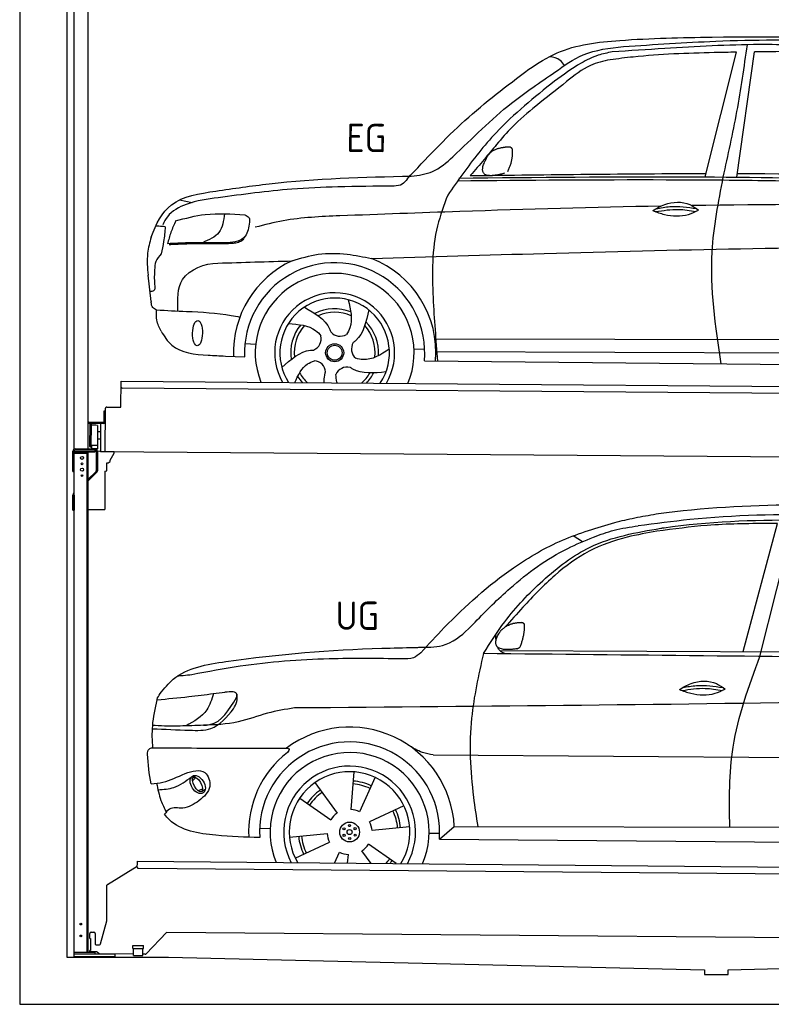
# Model space of a CAD drawing. Header units: millimetres. Extents: x -411 to 6777, y 0 to 7028.
# Tile 1 of 6: x 0 to 3183, y 0 to 4169. Entities that reach past the tile are written whole.
import ezdxf

# ---------------------------------------------------------------- set-up
doc = ezdxf.new("R2010")
doc.units = ezdxf.units.MM
for name, color, linetype, lineweight in [('AM_0', 7, 'Continuous', 50), ('car', 10, 'Continuous', 25), ('Gebäude', 7, 'Continuous', 25), ('Plattform', 7, 'Continuous', 25), ('Ständer hinten', 7, 'Continuous', 25)]:
    doc.layers.add(name, color=color, linetype=linetype, lineweight=lineweight)
doc.styles.get("Standard").update_dxf_attribs({"font": 'ISOCP.SHX'})

# ---------------------------------------------------------------- blocks, each defined once
blk = doc.blocks.new('UG Plattfrom Gl550')
at = {"layer": 'Plattform'}
for p, q in [((371.8, 508), (498.1, 585.2)), ((498.1, 580.5), (498.2, 599.5)), ((498.2, 599.5), (498.3, 605.5)), ((498.3, 605.5), (5435.1, 562.4)), ((5429.8, 532.4), (503, 575.4)), ((368.7, 354), (369.4, 503.8)), ((342.2, 255.6), (368.7, 354)), ((297.4, 278.2), (297.6, 300.2)), ((302.6, 305.2), (314.6, 305.1)), ((319.6, 300), (319.2, 257)), ((621.4, 304.4), (535.3, 213.7)), ((5347, 263.1), (621.4, 304.4)), ((297.4, 278.2), (299.7, 278.2)), ((299.7, 278.2), (299.3, 227.2)), ((324.2, 252), (337.3, 251.9)), ((296.9, 222.2), (297, 227.2)), ((325.2, 222), (296.9, 222.2)), ((299.3, 227.2), (297, 227.2)), ((335.5, 215), (328.3, 220.8)), ((481.8, 212.6), (338.6, 213.8)), ((479.6, 236.6), (479.7, 249.6)), ((479.6, 236.6), (524.6, 236.2)), ((479.7, 249.6), (524.7, 249.2)), ((481.8, 206.6), (482.1, 236.6)), ((521.8, 206.2), (522.1, 236.2)), ((531.7, 212.2), (521.8, 212.2)), ((524.6, 236.2), (524.7, 249.2)), ((481.8, 206.6), (521.8, 206.2))]:
    blk.add_line(p, q, dxfattribs=at)
for centre, start, end in [((503.1, 580.4), 179.5, 269.5), ((374.4, 503.8), 121.4261, 179.5), ((302.6, 300.2), 89.5, 179.5), ((314.6, 300.1), 359.5, 89.5), ((324.2, 257), 179.5, 269.5), ((337.4, 256.9), 269.5, 344.9258), ((325.1, 217), 50.8402, 89.5), ((338.6, 218.8), 230.8402, 269.5), ((531.7, 217.2), 269.5, 316.4902)]:
    blk.add_arc(centre, 5, start, end, dxfattribs=at)
blk = doc.blocks.new('Palette EG Gl550')
at = {"layer": 'Plattform'}
for p, q in [((428.6, 2528.7), (429.5, 2638.7)), ((429.5, 2638.7), (5467.3, 2599.7)), ((5462.1, 2569.7), (434.2, 2608.7)), ((356.5, 2512), (356.1, 2466)), ((363.5, 2511.9), (356.5, 2512)), ((358.1, 2465), (358.5, 2512)), ((362.6, 2339.2), (363.6, 2524.2)), ((368.6, 2529.2), (428.6, 2528.7)), ((354.1, 2464), (292.8, 2464.5)), ((293.1, 2464.5), (293.1, 2459.5)), ((293.1, 2462.5), (355.1, 2462)), ((355.1, 2459), (355.1, 2462)), ((363.1, 2464.9), (358.1, 2465)), ((358.2, 2465), (363.1, 2464.9)), ((355.1, 2459), (293.1, 2459.5)), ((297.3, 2362.2), (298, 2456.2)), ((302, 2456.2), (301.3, 2362.2)), ((330, 2451.1), (329.3, 2366.9)), ((342.3, 2423.6), (329.8, 2424)), ((342.6, 2459.1), (341.7, 2339.4)), ((342.1, 2393.4), (329.5, 2393.5)), ((328.9, 2366.7), (303.9, 2366.7)), ((303.9, 2366.7), (303.9, 2351.7)), ((328.9, 2366.7), (303.9, 2366.7)), ((303.9, 2366.7), (303.9, 2351.7)), ((303.9, 2351.7), (328.9, 2351.7)), ((328.9, 2351.7), (303.9, 2351.7)), ((328.9, 2366.7), (328.9, 2351.7)), ((328.9, 2366.7), (328.9, 2351.7)), ((5465, 2299.7), (341.7, 2339.4))]:
    blk.add_line(p, q, dxfattribs=at)
for centre, radius, start, end in [((434.3, 2613.7), 5, 179.556, 269.556), ((368.6, 2524.2), 5, 89.556, 179.556), ((354.1, 2466), 2.01, 269.7445, 359.3674), ((355.1, 2465), 3, 269.7663, 359.5554), ((355.1, 2465), 6, 269.556, 359.556), ((355.1, 2465), 6, 269.5566, 359.5553), ((300, 2456.2), 2, 359.3444, 179.3444), ((302.4, 2452.1), 0.4, 179.3444, 271.7264), ((313.4, 2125.1), 326.8, 87.1681, 91.938), ((329.6, 2451.1), 0.4, 359.3444, 86.9565), ((299.3, 2362.2), 2, 179.3444, 359.3444), ((301.7, 2366.3), 0.4, 86.9623, 179.3444), ((302.7, 2375), 8.39, 263.3001, 278.0521), ((328.9, 2366.9), 0.4, 267.6536, 359.3444)]:
    blk.add_arc(centre, radius, start, end, dxfattribs=at)
blk = doc.blocks.new('Car_UG')
at = {"layer": 'car'}
for p, q in [((3119.4, 1504.5), (3258.9, 2084.8)), ((3049.2, 1524.1), (3188.4, 2068.8)), ((2363.9, 1982.9), (2323.3, 2007)), ((2018.2, 1518.4), (4071.9, 1529.7)), ((1686.7, 1073.7), (1687.1, 1073.7)), ((1740.1, 1073.9), (3746.7, 1080.2)), ((721.7, 953.8), (736.6, 967.8)), ((723.5, 967), (734.1, 976.3)), ((1405.7, 998.5), (1393.6, 838.7)), ((1495.1, 976.3), (1431.3, 829.2)), ((746.4, 912.4), (765.7, 919.8)), ((761.5, 908.6), (777, 918.3)), ((1240.8, 951.3), (1336.3, 822.5)), ((1176.8, 885), (1309.2, 794.7)), ((1618.4, 857.2), (1474, 787.7)), ((1008.3, 756.7), (1053.1, 754.7)), ((1643.8, 768.6), (1484.5, 750.3)), ((1770.2, 717.7), (1832.9, 772.1)), ((1832.9, 772.1), (3642.9, 786.3)), ((1135.3, 718.6), (1294.6, 736.9)), ((1726.3, 742), (1771.1, 742.4)), ((1770.2, 717.7), (3700.9, 719.5)), ((1160.8, 630.1), (1305.2, 699.6)), ((1588.1, 611.9), (1469.9, 692.6)), ((1327.7, 611.6), (1347.9, 658)), ((1382.8, 611.7), (1385.5, 648.5)), ((1482.1, 611.8), (1442.8, 664.7))]:
    blk.add_line(p, q, dxfattribs=at)
for centre, radius in [((1389.6, 743.6), 41.9), ((1365.7, 756.6), 4.46), ((1389.6, 743.6), 10.7), ((1388.8, 770.8), 4.46), ((1412.7, 757.8), 4.46), ((1366.4, 729.4), 4.46), ((1390.3, 716.4), 4.46), ((1413.5, 730.7), 4.46)]:
    blk.add_circle(centre, radius, dxfattribs=at)
for centre, radius, start, end in [((1389.8, 744.1), 443.9, 3.6233, 127.5084), ((1389.6, 743.6), 381.5, 356.1115, 184.141), ((1389.6, 743.6), 427.8, 128.5907, 183.5582), ((1389.6, 743.6), 336.7, 337.0019, 203.1531), ((1389.6, 743.6), 279.1, 331.8638, 208.2913), ((1389.6, 743.6), 255.4, 328.9743, 211.1808), ((1389.6, 743.6), 216.3, 65.4485, 86.5251), ((1389.6, 743.6), 216.3, 125.4485, 146.5251), ((1389.6, 743.6), 204, 65.3726, 86.5671), ((1389.6, 743.6), 204, 125.3726, 146.5671), ((1389.6, 743.6), 95.2, 64.034, 87.5844), ((1389.6, 743.6), 204, 5.3726, 26.5671), ((1389.6, 743.6), 216.3, 5.4485, 26.5251), ((1389.6, 743.6), 95.2, 124.034, 147.5844), ((1389.6, 743.6), 95.2, 4.034, 27.5844), ((1389.6, 743.6), 216.3, 185.4485, 206.5251), ((1389.6, 743.6), 204, 185.3726, 206.5671), ((1389.6, 743.6), 95.2, 184.034, 207.5844), ((1389.6, 743.6), 95.2, 304.034, 327.5844), ((1389.5, 743.6), 95.2, 244.034, 267.5844), ((1389.6, 743.6), 204, 319.7706, 326.5671), ((1389.6, 743.6), 216.3, 322.4984, 326.5251)]:
    blk.add_arc(centre, radius, start, end, dxfattribs=at)
for centre, major_axis, ratio in [((744.8, 938.1), (23.2, -35.3), 0.641217), ((743.6, 938.7), (-17.9, 30.2), 0.433194)]:
    blk.add_ellipse(centre, major_axis=major_axis, ratio=ratio, dxfattribs=at)
for points, knots in [([(2673.6, 2103.3), (2688.3, 2105.5), (2892.1, 2135), (3240, 2155), (3572.3, 2145.8), (3713.5, 2141.9)], [0, 0, 0, 0, 44.363443, 617.827051, 1041.677324, 1041.677324, 1041.677324, 1041.677324]), ([(2499.6, 2065.7), (2527.6, 2072.8), (2585.1, 2087.3), (2643.6, 2097.9), (2673.6, 2103.3)], [0, 0, 0, 0, 86.602296, 178.13615, 178.13615, 178.13615, 178.13615]), ([(4360.6, 1999.5), (4212.5, 2030.1), (3890.5, 2096.4), (3371.9, 2113.7), (2931.5, 2099.3), (2671.4, 2062.4), (2598.4, 2052)], [0, 0, 0, 0, 452.969864, 984.660554, 1551.463157, 1772.575196, 1772.575196, 1772.575196, 1772.575196]), ([(2694.7, 2043.2), (2699.6, 2044), (2889.8, 2075), (3138.1, 2083.7), (3380.2, 2086.7), (3434.7, 2087.4)], [0, 0, 0, 0, 14.958905, 578.066478, 741.647169, 741.647169, 741.647169, 741.647169]), ([(1683.6, 1506), (1716, 1541.9), (1835.2, 1673.7), (2025.9, 1848.5), (2274, 1996.9), (2424.9, 2042.9), (2499.6, 2065.7)], [0, 0, 0, 0, 145.246154, 533.109695, 771.486221, 1004.894321, 1004.894321, 1004.894321, 1004.894321]), ([(1948.9, 1504.6), (1977.4, 1550.8), (2047.5, 1664.3), (2194.6, 1821.7), (2405.9, 1990.3), (2591.2, 2024.2), (2694.7, 2043.2)], [0, 0, 0, 0, 162.281083, 399.433399, 644.903205, 954.973623, 954.973623, 954.973623, 954.973623]), ([(2410.1, 2002.8), (2438.6, 2013.9), (2499.5, 2037.4), (2564.1, 2047), (2598.4, 2052)], [0, 0, 0, 0, 91.476949, 195.154815, 195.154815, 195.154815, 195.154815]), ([(3188.4, 2068.8), (3174.9, 2068.6), (3075.5, 2066.5), (2904.7, 2063.1), (2749, 2040.4), (2678.4, 2030.1)], [666.326512, 666.326512, 666.326512, 666.326512, 706.624571, 964.215873, 1178.205668, 1178.205668, 1178.205668, 1178.205668]), ([(1912.1, 1638.2), (1959.9, 1687.3), (2076.7, 1807.3), (2245.6, 1932.9), (2373.5, 1987.2), (2410.1, 2002.8)], [0, 0, 0, 0, 205.645796, 502.611548, 621.944957, 621.944957, 621.944957, 621.944957]), ([(2678.4, 2030.1), (2636.4, 2022.3), (2538.1, 2004), (2386.1, 1949.8), (2241.1, 1839.4), (2130.5, 1722.4), (2063.6, 1646), (2038.6, 1617.5)], [0, 0, 0, 0, 128.205286, 300.044117, 477.787268, 668.958491, 782.608096, 782.608096, 782.608096, 782.608096]), ([(1657.5, 1527.7), (1663.4, 1528.1), (1702.6, 1530.2), (1788.4, 1527), (1864.5, 1587), (1903.1, 1628.5), (1912.1, 1638.2)], [0, 0, 0, 0, 17.864769, 117.886459, 248.863247, 288.815655, 288.815655, 288.815655, 288.815655]), ([(581, 1321.6), (598.5, 1343.6), (665.7, 1427.9), (1011.8, 1488.3), (1343.3, 1518.2), (1611.1, 1526.3), (1657.5, 1527.7)], [0, 0, 0, 0, 82.89181, 318.191673, 980.786507, 1119.82356, 1119.82356, 1119.82356, 1119.82356]), ([(1683.6, 1506), (1673.7, 1497.3), (1651, 1477.1), (1620.2, 1478.3), (1602.8, 1478.9)], [0, 0, 0, 0, 38.143453, 88.165274, 88.165274, 88.165274, 88.165274]), ([(1948.9, 1504.6), (1929.3, 1413.9), (1886.1, 1213.8), (1900, 965.2), (1925.4, 814.1), (1932.4, 772.9)], [0, 0, 0, 0, 277.646403, 612.029433, 737.577371, 737.577371, 737.577371, 737.577371]), ([(2040.1, 1504.6), (2032.7, 1508.3), (2018.6, 1515.4), (2010.9, 1527.2), (2008.2, 1533.6)], [0, 0, 0, 0, 23.95332, 45.454919, 45.454919, 45.454919, 45.454919]), ([(2999.2, 781.3), (2996.5, 895.1), (2990.7, 1143.3), (3074.2, 1377.6), (3119.4, 1504.5)], [0, 0, 0, 0, 338.772014, 738.643609, 738.643609, 738.643609, 738.643609]), ([(1602.8, 1478.9), (1500.3, 1479.3), (1272, 1480), (974.5, 1454.4), (783, 1416.4), (714.9, 1403)], [0, 0, 0, 0, 307.290604, 684.949059, 892.925798, 892.925798, 892.925798, 892.925798]), ([(714.9, 1403), (702.8, 1401.1), (682.4, 1397.9), (661.8, 1396.7), (653.5, 1396.2)], [0, 0, 0, 0, 36.94927, 61.79219, 61.79219, 61.79219, 61.79219]), ([(2780.1, 1361), (2796.1, 1370.9), (2842.3, 1399.2), (2920.7, 1402.7), (2961.8, 1373.2), (2973.8, 1364.6)], [0, 0, 0, 0, 56.386158, 162.852709, 206.792536, 206.792536, 206.792536, 206.792536]), ([(2793.8, 1369.3), (2813.2, 1373.3), (2869.7, 1383.8), (2926.9, 1376.5), (2964.4, 1371.3)], [7.57653, 7.57653, 7.57653, 7.57653, 52.544532, 137.659237, 137.659237, 137.659237, 137.659237]), ([(905, 1307.7), (906.1, 1312.4), (911.9, 1335.7), (880.5, 1332.6), (855.5, 1330)], [0, 0, 0, 0, 13.096912, 65.411115, 65.411115, 65.411115, 65.411115]), ([(2780.1, 1361), (2796.2, 1355.1), (2844.4, 1338.1), (2915.2, 1336), (2959.9, 1357.8), (2973.8, 1364.6)], [5.208578, 5.208578, 5.208578, 5.208578, 44.198582, 121.455021, 156.55166, 156.55166, 156.55166, 156.55166]), ([(2791.9, 1356.9), (2824.2, 1362.3), (2880.8, 1371.7), (2937.2, 1362.9), (2961.4, 1358.6)], [0, 0, 0, 0, 73.878693, 129.282646, 129.282646, 129.282646, 129.282646]), ([(553.4, 1091.1), (549.9, 1122.5), (547.7, 1191), (561.4, 1258.6), (568.9, 1295.2)], [233.087768, 233.087768, 233.087768, 233.087768, 327.386109, 438.943239, 438.943239, 438.943239, 438.943239]), ([(568.9, 1295.2), (613.6, 1299.9), (693.2, 1308.4), (772.5, 1319.2), (807.3, 1323.9)], [0, 0, 0, 0, 134.722083, 240.148268, 240.148268, 240.148268, 240.148268]), ([(568.9, 1295.2), (569, 1295.6), (571, 1305.1), (576.1, 1313.5), (581, 1321.6)], [0, 0, 0, 0, 1.13726, 29.051294, 29.051294, 29.051294, 29.051294]), ([(807.3, 1323.9), (800.1, 1299.1), (782.1, 1237.9), (725.9, 1205.4), (692.4, 1186.1)], [0, 0, 0, 0, 75.006289, 185.501988, 185.501988, 185.501988, 185.501988]), ([(766.1, 1189.3), (775.3, 1190), (838.7, 1194.9), (874.4, 1255.7), (905, 1307.7)], [0, 0, 0, 0, 27.186628, 187.736759, 187.736759, 187.736759, 187.736759]), ([(893.2, 1260.6), (898.7, 1270.5), (909.3, 1289.8), (908.2, 1311.7), (907.7, 1322.3)], [0, 0, 0, 0, 33.373471, 64.521028, 64.521028, 64.521028, 64.521028]), ([(4890.6, 1290.3), (4777.2, 1301.6), (4524.7, 1326.8), (4086.9, 1332.9), (2954.4, 1299.8), (1961, 1281.4), (1151.4, 1266.5)], [0, 0, 0, 0, 341.879851, 760.963773, 1312.001547, 3741.308129, 3741.308129, 3741.308129, 3741.308129]), ([(550.4, 1172.3), (602.3, 1170.8), (683.6, 1168.4), (816, 1164.9), (864.7, 1225.2), (893.2, 1260.6)], [0, 0, 0, 0, 158.046902, 247.919639, 375.430208, 375.430208, 375.430208, 375.430208]), ([(1151.4, 1266.5), (1112.8, 1260), (1031.8, 1246.2), (908.8, 1196), (815.8, 1191.6), (766.1, 1189.3)], [0, 0, 0, 0, 117.033337, 246.052945, 394.183881, 394.183881, 394.183881, 394.183881]), ([(766.1, 1189.3), (733.2, 1187.8), (665.1, 1184.6), (593.3, 1183.4), (554.8, 1186.6), (551.4, 1186.9)], [0, 0, 0, 0, 98.913306, 204.443634, 214.852043, 214.852043, 214.852043, 214.852043]), ([(530.5, 1064.6), (531.2, 1072.7), (532, 1083.2), (543.6, 1091.3), (549.7, 1091.2), (553.4, 1091.1)], [0, 0, 0, 0, 22.369619, 29.273836, 40.160281, 40.160281, 40.160281, 40.160281]), ([(553.4, 1091.1), (615.4, 1091.7), (826.6, 1093.6), (1037.7, 1095.5), (1119.5, 1096.2)], [24.694283, 24.694283, 24.694283, 24.694283, 210.588534, 658.29544, 658.29544, 658.29544, 658.29544]), ([(1119.5, 1096.2), (1123.9, 1095.7), (1135.2, 1094.3), (1127.5, 1084.1), (1122.8, 1078)], [0, 0, 0, 0, 10.752795, 27.576977, 27.576977, 27.576977, 27.576977]), ([(1740.1, 1073.9), (1724.8, 1076.4), (1686.2, 1082.7), (1652.7, 1103.3), (1632.5, 1115.8)], [0, 0, 0, 0, 45.939522, 116.435962, 116.435962, 116.435962, 116.435962]), ([(547.6, 939.4), (564.5, 941), (615.7, 945.9), (679.1, 983.4), (778.3, 1011.9), (809.5, 919.7), (771.3, 887.1), (750.3, 869.3)], [0, 0, 0, 0, 50.161126, 151.683964, 234.294042, 296.871295, 373.222701, 373.222701, 373.222701, 373.222701]), ([(576.5, 914.4), (599.6, 916.1), (652.2, 920.1), (694.4, 952.3), (718, 970.3)], [0, 0, 0, 0, 68.191309, 155.020743, 155.020743, 155.020743, 155.020743]), ([(570.4, 941.8), (575.7, 917.3), (584.8, 875), (604.1, 836.3), (612.3, 819.9)], [0, 0, 0, 0, 74.615031, 129.277415, 129.277415, 129.277415, 129.277415]), ([(750.3, 869.3), (729, 854.7), (691.8, 829.4), (629.6, 844.7), (611.9, 819.8), (605.7, 811)], [0, 0, 0, 0, 75.158891, 131.059011, 161.208919, 161.208919, 161.208919, 161.208919]), ([(1009.1, 716.1), (948.8, 716.9), (819.4, 720.3), (662.4, 743.4), (611.9, 802.7), (605.7, 811)], [46.114962, 46.114962, 46.114962, 46.114962, 230.839937, 438.448503, 469.89769, 469.89769, 469.89769, 469.89769])]:
    blk.add_open_spline(points, degree=3, knots=knots, dxfattribs=at)
for points, degree in [([(2012.6, 1588.8), (2028.9, 1619.2), (2071.5, 1633.7)], 2), ([(2071.5, 1633.7), (2100.1, 1639.7), (2113, 1638.6)], 2), ([(2103.7, 1534.4), (2124.6, 1587.6), (2121.6, 1632.5)], 2), ([(2113, 1638.6), (2119.1, 1632.6), (2121.6, 1632.5)], 2), ([(2001.9, 1561.8), (2001.1, 1569.7), (2000.7, 1577.9), (2000.3, 1586.2)], 3), ([(2090.2, 1526.6), (1968.2, 1506.8), (2012.6, 1588.8)], 2), ([(3811.8, 1504.4), (3190.9, 1504.5), (2569.9, 1504.6), (1948.9, 1504.6)], 3), ([(2090.2, 1526.6), (2096.2, 1528.4), (2103.7, 1534.4)], 2), ([(807.3, 1323.9), (823.4, 1325.9), (839.4, 1328), (855.5, 1330)], 3), ([(547.6, 939.4), (537.7, 980.1), (533.6, 1022.2), (530.5, 1064.6)], 3)]:
    blk.add_open_spline(points, degree=degree, dxfattribs=at)
blk = doc.blocks.new('Car_EG')
at = {"layer": 'car'}
for p, q in [((2875.2, 3526), (3003.7, 4054.9)), ((3009.1, 3525.9), (3080.6, 4056.6)), ((650, 3411.1), (704.7, 3401)), ((533.1, 2979.8), (519.7, 3091)), ((1740.1, 2831), (3605.4, 2842.3)), ((932.7, 2805.6), (977.7, 2802.7)), ((849.8, 2751.7), (931.5, 2749.6)), ((1648.3, 2788.2), (1693.5, 2787.9)), ((1741.3, 2777.5), (3599.4, 2785.3)), ((1692.6, 2737.6), (3649.8, 2734))]:
    blk.add_line(p, q, dxfattribs=at)
for radius in [38.2, 31.6]:
    blk.add_circle((1312.4, 2769.1), radius, dxfattribs=at)
for centre, radius, start, end in [((1312.4, 2769.1), 429, 355.78, 69.0419), ((1312.4, 2769.1), 429, 115.3257, 182.2892), ((1312.4, 2769.1), 381.5, 355.2633, 182.9357), ((1312.4, 2769.1), 336.4, 337.7896, 202.2104), ((1312.4, 2769.1), 254, 329.958, 210.042), ((1312.4, 2769.1), 231.9, 326.7412, 213.2588), ((1312.4, 2769.1), 186.2, 69.0353, 117.173), ((1312.4, 2769.1), 171.5, 66.3622, 114.5079), ((1312.4, 2769.1), 186.2, 141.0346, 189.1631), ((1312.4, 2769.1), 171.5, 138.3625, 186.4977), ((1312.4, 2769.1), 171.5, 354.349, 42.5022), ((1312.4, 2769.1), 186.2, 357.0232, 45.1683), ((1202.6, 2828), 52.3, 293.4441, 13.2029), ((1334.5, 2891.8), 52.3, 221.4441, 301.2029), ((1435.9, 2786.1), 52.3, 149.4441, 229.2029), ((1222.5, 2682.9), 52.3, 5.4441, 85.2029), ((1312.4, 2769.1), 171.5, 210.3494, 227.8612), ((1366.7, 2656.9), 52.3, 77.4441, 157.2029), ((1312.4, 2769.1), 171.5, 312.1388, 330.4884), ((1312.4, 2769.1), 186.2, 316.9275, 333.1555), ((1312.4, 2769.1), 186.2, 213.0221, 223.0725)]:
    blk.add_arc(centre, radius, start, end, dxfattribs=at)
blk.add_ellipse((731.1, 2847.7), major_axis=(-0.6, -53.8), ratio=0.38902, dxfattribs=at)
for points, knots in [([(2124.7, 3975.8), (2163.6, 4001.4), (2278.5, 4077), (2551.5, 4109.5), (2770.7, 4115), (2900.3, 4118.3)], [0, 0, 0, 0, 138.416977, 409.239574, 800.634472, 800.634472, 800.634472, 800.634472]), ([(3390.7, 4084.4), (3294.1, 4086.8), (3063.7, 4092.4), (2759.4, 4072.9), (2551.9, 4057.6), (2477.8, 4052.1)], [0, 0, 0, 0, 289.925788, 691.034976, 914.075582, 914.075582, 914.075582, 914.075582]), ([(2525.7, 4075.2), (2655.7, 4085), (2948.7, 4107.1), (3421.7, 4113.4), (3823.6, 4085), (4067.4, 4069.5), (4125.1, 4062.7)], [0, 0, 0, 0, 391.04113, 881.651907, 1416.366113, 1602.404452, 1602.404452, 1602.404452, 1602.404452]), ([(2900.3, 4118.3), (3161.5, 4122), (3627.9, 4128.5), (4092.8, 4091.3), (4297.4, 4074.9)], [0, 0, 0, 0, 783.131876, 1398.451598, 1398.451598, 1398.451598, 1398.451598]), ([(2952.3, 3526), (2972, 3618.5), (3011.7, 3804.2), (3037.2, 3992.4), (3050, 4087)], [0, 0, 0, 0, 283.470666, 569.579509, 569.579509, 569.579509, 569.579509]), ([(1631.1, 3519.7), (1662.2, 3523.7), (1729.3, 3532.3), (1865.6, 3656.5), (2017.9, 3816.6), (2212.7, 3946.6), (2360.2, 4055.8), (2466.6, 4068.3), (2525.7, 4075.2)], [0, 0, 0, 0, 92.088496, 198.244431, 535.20583, 761.03899, 900.746615, 1075.694159, 1075.694159, 1075.694159, 1075.694159]), ([(2477.8, 4052.1), (2457.8, 4048), (2411.6, 4038.6), (2329, 3995.8), (2271.2, 3953.6), (2234.9, 3927)], [0, 0, 0, 0, 61.035564, 140.794883, 275.952712, 275.952712, 275.952712, 275.952712]), ([(3003.7, 4054.9), (2972.4, 4054.1), (2826.8, 4050.3), (2648, 4042.7), (2501.9, 4023.2), (2469.3, 4018.9)], [197.256536, 197.256536, 197.256536, 197.256536, 291.063452, 634.28515, 733.122134, 733.122134, 733.122134, 733.122134]), ([(2469.3, 4018.9), (2440.8, 4012.3), (2372.3, 3996.3), (2274, 3915), (2199.6, 3855.1), (2156.8, 3820.6)], [0, 0, 0, 0, 86.597787, 208.561469, 374.433345, 374.433345, 374.433345, 374.433345]), ([(2275.6, 3993), (2270.2, 4000.9), (2255.5, 4022.6), (2228.9, 4027), (2212.1, 4029.8)], [0, 0, 0, 0, 27.928882, 76.157533, 76.157533, 76.157533, 76.157533]), ([(1613.6, 3507.3), (1692.4, 3593), (1849.3, 3763.8), (2033.1, 3905.3), (2124.7, 3975.8)], [0, 0, 0, 0, 348.504368, 694.469057, 694.469057, 694.469057, 694.469057]), ([(2234.9, 3927), (2149.1, 3856.9), (2005.5, 3739.5), (1869.8, 3562.6), (1806.7, 3470.7), (1785.8, 3440.2)], [0, 0, 0, 0, 330.81645, 554.406323, 665.421108, 665.421108, 665.421108, 665.421108]), ([(2156.8, 3820.6), (2122.5, 3791.7), (2062.6, 3741.5), (1994.8, 3660.8), (1937.7, 3590.4), (1900.6, 3546.6), (1881, 3523.5)], [0, 0, 0, 0, 134.354018, 233.932561, 315.374508, 406.281998, 406.281998, 406.281998, 406.281998]), ([(804.3, 3450), (879.3, 3461.6), (1153, 3504), (1429.9, 3513.9), (1631.1, 3519.7)], [0, 0, 0, 0, 227.568723, 830.29912, 830.29912, 830.29912, 830.29912]), ([(1613.6, 3507.3), (1607.4, 3498.5), (1594, 3479.7), (1570.7, 3477.9), (1558.3, 3477)], [0, 0, 0, 0, 30.757615, 66.116724, 66.116724, 66.116724, 66.116724]), ([(1828.3, 3501.7), (2122.3, 3506.6), (2545.8, 3513.6), (3368.1, 3513.7), (3896.2, 3502.6), (4294.8, 3494.3)], [0, 0, 0, 0, 882.102268, 1270.770708, 2466.750946, 2466.750946, 2466.750946, 2466.750946]), ([(1832, 3512.9), (2160.6, 3518.9), (3012.5, 3534.3), (3864.4, 3516.7), (4387.7, 3505.8)], [0, 0, 0, 0, 985.739727, 2555.887054, 2555.887054, 2555.887054, 2555.887054]), ([(2949.3, 2735.3), (2924.7, 2893.6), (2883.6, 3158.3), (2932.6, 3420.6), (2952.3, 3526)], [0, 0, 0, 0, 475.917648, 795.663342, 795.663342, 795.663342, 795.663342]), ([(1558.3, 3477), (1478.9, 3475.7), (1334.5, 3473.3), (1085.7, 3460.8), (917.7, 3436.5), (814.3, 3421.5)], [0, 0, 0, 0, 238.01557, 433.396453, 746.784674, 746.784674, 746.784674, 746.784674]), ([(531.5, 3253.3), (551.7, 3308.9), (605.6, 3418.6), (734.4, 3438.9), (804.3, 3450)], [67.561551, 67.561551, 67.561551, 67.561551, 233.573658, 430.399521, 430.399521, 430.399521, 430.399521]), ([(814.3, 3421.5), (768.9, 3415.3), (692, 3404.9), (606.4, 3358), (586.2, 3317.4), (580.3, 3305.6)], [0, 0, 0, 0, 137.99626, 233.728897, 272.771125, 272.771125, 272.771125, 272.771125]), ([(1785.8, 3440.2), (1770.1, 3397.2), (1719.4, 3258), (1723.3, 3016.1), (1740.4, 2826.2), (1748.4, 2737.5)], [0, 0, 0, 0, 136.633435, 442.372192, 710.487643, 710.487643, 710.487643, 710.487643]), ([(2655.3, 3381.4), (2671.3, 3391.2), (2717.4, 3419.6), (2795.8, 3423.1), (2836.9, 3393.6), (2848.9, 3385)], [0, 0, 0, 0, 56.386158, 162.852709, 206.792536, 206.792536, 206.792536, 206.792536]), ([(2688.7, 3400.6), (2405.3, 3393.2), (1952.2, 3377), (1499.4, 3356.7), (1329.9, 3349.1)], [1993.331731, 1993.331731, 1993.331731, 1993.331731, 2843.912796, 3352.993084, 3352.993084, 3352.993084, 3352.993084]), ([(2655.3, 3381.4), (2671.3, 3375.5), (2719.5, 3358.5), (2790.3, 3356.4), (2835, 3378.2), (2848.9, 3385)], [5.208578, 5.208578, 5.208578, 5.208578, 44.198582, 121.455021, 156.55166, 156.55166, 156.55166, 156.55166]), ([(2667, 3377.3), (2699.3, 3382.7), (2756, 3392.1), (2812.4, 3383.3), (2836.5, 3379)], [0, 0, 0, 0, 73.878693, 129.282646, 129.282646, 129.282646, 129.282646]), ([(2668.9, 3389.7), (2688.4, 3393.6), (2744.8, 3404.2), (2802.1, 3396.9), (2839.5, 3391.6)], [7.57653, 7.57653, 7.57653, 7.57653, 52.544532, 137.659237, 137.659237, 137.659237, 137.659237]), ([(634.7, 3322.2), (676.1, 3333.7), (771.9, 3360.3), (871.3, 3353.7), (927.7, 3349.9)], [0, 0, 0, 0, 128.068451, 296.209187, 296.209187, 296.209187, 296.209187]), ([(841.4, 3354.3), (837.7, 3324.9), (830.4, 3266.2), (776.2, 3242.7), (749.1, 3230.9)], [0, 0, 0, 0, 82.469489, 164.871029, 164.871029, 164.871029, 164.871029]), ([(927.7, 3349.9), (935, 3346.8), (948.8, 3340.8), (947.7, 3325.9), (947.1, 3318.8)], [0, 0, 0, 0, 21.276303, 40.575349, 40.575349, 40.575349, 40.575349]), ([(1329.9, 3349.1), (1249.6, 3345.1), (1128.4, 3339.1), (1011.4, 3308.3), (972, 3297.9)], [0, 0, 0, 0, 240.25843, 362.37059, 362.37059, 362.37059, 362.37059]), ([(590.9, 3296.9), (581.8, 3297.7), (568.2, 3298.8), (554.6, 3299.1), (550.1, 3299.2)], [0, 0, 0, 0, 27.361498, 40.86311, 40.86311, 40.86311, 40.86311]), ([(590.9, 3296.9), (589.3, 3276), (586.4, 3237.5), (578.5, 3199.7), (575, 3182.6)], [0, 0, 0, 0, 62.962155, 115.550095, 115.550095, 115.550095, 115.550095]), ([(634.7, 3322.2), (627.8, 3306.3), (614.1, 3274.7), (605.2, 3241.5), (600.7, 3225)], [0, 0, 0, 0, 52.081574, 103.113227, 103.113227, 103.113227, 103.113227]), ([(947.1, 3318.8), (944.4, 3297.3), (940.5, 3266.2), (904.5, 3237.6), (861.7, 3230.1), (828.5, 3230.5), (809.4, 3230.7)], [0, 0, 0, 0, 61.688141, 88.915796, 131.377114, 188.888446, 188.888446, 188.888446, 188.888446]), ([(531.5, 3253.3), (525.6, 3230.4), (511.9, 3177), (516.1, 3122.3), (519.7, 3091)], [0, 0, 0, 0, 70.489124, 164.038385, 164.038385, 164.038385, 164.038385]), ([(929.1, 3259.8), (925.1, 3252.3), (918, 3238.6), (898.7, 3232.4), (882.5, 3228.7), (867.4, 3227.9), (856.7, 3227.4), (851.8, 3227.1)], [0, 0, 0, 0, 24.299806, 44.374389, 57.433548, 74.613131, 89.537932, 89.537932, 89.537932, 89.537932]), ([(809.4, 3230.7), (768.7, 3231), (699.1, 3231.4), (629.7, 3226.9), (600.7, 3225)], [0, 0, 0, 0, 121.811128, 208.751004, 208.751004, 208.751004, 208.751004]), ([(629.2, 3222.3), (625.6, 3222.1), (618.5, 3221.6), (611.4, 3221.2), (607.9, 3220.9)], [0, 0, 0, 0, 10.705348, 21.344027, 21.344027, 21.344027, 21.344027]), ([(851.8, 3227.1), (827.5, 3226.9), (777.9, 3226.4), (715, 3226.3), (665.1, 3223.9), (640.5, 3222.8), (629.2, 3222.3)], [0, 0, 0, 0, 72.676028, 148.847009, 188.713602, 222.633888, 222.633888, 222.633888, 222.633888]), ([(1465.9, 3169.7), (1709.3, 3179), (2507.2, 3208.6), (3506.4, 3240.8), (4262.2, 3233.1), (4463.2, 3231.1)], [651.356687, 651.356687, 651.356687, 651.356687, 1382.168851, 3046.715693, 3649.598352, 3649.598352, 3649.598352, 3649.598352]), ([(575, 3182.6), (566.1, 3172.2), (549, 3152.3), (547.7, 3126.2), (547.1, 3113.7)], [0, 0, 0, 0, 39.820875, 76.149862, 76.149862, 76.149862, 76.149862]), ([(1128.9, 3156.9), (1165.6, 3168.4), (1241.1, 3192.1), (1356.9, 3190.4), (1431.3, 3176.3), (1465.9, 3169.7)], [0, 0, 0, 0, 114.625588, 236.419766, 341.954275, 341.954275, 341.954275, 341.954275]), ([(647.6, 2941), (645.4, 2989.6), (640.5, 3097.5), (760.2, 3144.9), (815, 3144.8)], [0, 0, 0, 0, 134.846457, 299.405554, 299.405554, 299.405554, 299.405554]), ([(547.1, 3113.7), (546.3, 3095.4), (545.1, 3068.6), (550.6, 3023.2), (534, 3022.9), (527.9, 3022.7)], [0, 0, 0, 0, 60.515449, 88.47232, 104.289332, 104.289332, 104.289332, 104.289332]), ([(556.9, 2944.5), (550.6, 2947.2), (536.8, 2953.2), (534.7, 2968.4), (533.6, 2976.7)], [0, 0, 0, 0, 19.140318, 42.478009, 42.478009, 42.478009, 42.478009]), ([(1182.8, 2961.5), (1227, 2936.3), (1275.8, 2908.5), (1293.8, 2861.7), (1295.3, 2857.2)], [0, 0, 0, 0, 140.862207, 155.3883, 155.3883, 155.3883, 155.3883]), ([(1367.7, 2994.4), (1378.2, 2952.6), (1391.5, 2899.2), (1367.9, 2856.2), (1361.6, 2847.1)], [0, 0, 0, 0, 119.179133, 152.546972, 152.546972, 152.546972, 152.546972]), ([(576.6, 2855.3), (569, 2870.2), (554.6, 2898.3), (556.2, 2929.8), (556.9, 2944.5)], [0, 0, 0, 0, 49.34423, 92.772447, 92.772447, 92.772447, 92.772447]), ([(556.9, 2944.5), (599.1, 2942.8), (704.8, 2938.7), (823.4, 2934), (897.8, 2919.9), (909.8, 2917.3)], [0, 0, 0, 0, 126.842835, 317.453829, 354.349286, 354.349286, 354.349286, 354.349286]), ([(1455.3, 2951.8), (1445, 2902), (1433.6, 2847), (1394.7, 2815.4), (1390.9, 2812.6)], [0, 0, 0, 0, 140.862207, 155.444261, 155.444261, 155.444261, 155.444261]), ([(1115.3, 2891.3), (1158.2, 2888.3), (1213.2, 2884.5), (1246.8, 2848.7), (1253.5, 2839.9)], [0, 0, 0, 0, 119.179133, 152.627431, 152.627431, 152.627431, 152.627431]), ([(576.6, 2855.3), (590.3, 2833.6), (633.3, 2765.5), (749.2, 2755.4), (825.6, 2752.6), (849.8, 2751.7)], [0, 0, 0, 0, 74.559643, 234.06367, 307.600106, 307.600106, 307.600106, 307.600106]), ([(1089.4, 2705.3), (1127.1, 2739.5), (1168.6, 2777.3), (1218.7, 2780), (1223.4, 2780.1)], [0, 0, 0, 0, 140.862207, 155.442461, 155.442461, 155.442461, 155.442461]), ([(1543.7, 2786.1), (1507.9, 2762.6), (1462.4, 2732.7), (1412.4, 2744.1), (1401.8, 2746.5)], [0, 0, 0, 0, 119.179133, 151.2485, 151.2485, 151.2485, 151.2485]), ([(1144.5, 2642), (1158, 2673.8), (1178.6, 2713.5), (1216.4, 2731.3), (1226.9, 2735)], [22.572369, 22.572369, 22.572369, 22.572369, 119.179133, 152.616634, 152.616634, 152.616634, 152.616634]), ([(1269.5, 2642), (1268.5, 2652.8), (1269, 2668.2), (1273.1, 2683.4), (1274.5, 2687.9)], [106.941313, 106.941313, 106.941313, 106.941313, 140.862207, 155.531654, 155.531654, 155.531654, 155.531654]), ([(1324.2, 2642), (1323.8, 2643.1), (1320.6, 2654.2), (1319.5, 2666.3), (1318.5, 2677.2)], [115.456701, 115.456701, 115.456701, 115.456701, 119.179133, 151.284708, 151.284708, 151.284708, 151.284708]), ([(1530.3, 2689.7), (1479.8, 2684.1), (1423.9, 2677.9), (1381.8, 2705.2), (1377.9, 2708)], [0, 0, 0, 0, 140.862207, 155.53262, 155.53262, 155.53262, 155.53262])]:
    blk.add_open_spline(points, degree=3, knots=knots, dxfattribs=at)
for points, degree in [([(3200.9, 4059), (3160.8, 4058.3), (3120.7, 4057.5), (3080.6, 4056.6)], 3), ([(1948.7, 3597.3), (1961.9, 3631.4), (2007.5, 3642.2)], 2), ([(2007.5, 3642.2), (2036.1, 3648.2), (2049, 3647.1)], 2), ([(2039.7, 3542.9), (2064.6, 3594.1), (2057.6, 3641)], 2), ([(2049, 3647.1), (2055.1, 3641.1), (2057.6, 3641)], 2), ([(2026.2, 3535.1), (1894.5, 3495.8), (1948.7, 3597.3)], 2), ([(1881, 3523.5), (2213.5, 3530.5), (2546.1, 3537.4), (2878.7, 3540.4)], 3), ([(3011.2, 3541.4), (3321.5, 3543.1), (3631.9, 3541.2), (3942.2, 3537)], 3), ([(3766.7, 3413.7), (3451.2, 3415), (3135.6, 3411.2), (2820.1, 3403.9)], 3), ([(815, 3144.8), (919.6, 3148.9), (1024.3, 3152.9), (1128.9, 3156.9)], 3), ([(533.1, 2979.8), (533.3, 2978.8), (533.5, 2977.8), (533.6, 2976.7)], 3), ([(1000.7, 2895.6), (1000.7, 2895.6), (1000.7, 2895.6), (1000.7, 2895.6)], 3)]:
    blk.add_open_spline(points, degree=degree, dxfattribs=at)
blk.add_text('EG', height=120).set_placement((1355.2, 3619.7))
blk = doc.blocks.new('Ständer_hinten_GT215')
at = {"layer": 'Ständer hinten'}
for p, q in [((225, 2255.7), (225, 2341.7)), ((230, 201.7), (230, 2341.7)), ((319, 2338.7), (230, 2338.7)), ((235, 2351.7), (319, 2351.7)), ((319, 2346.7), (235, 2346.7)), ((290, 219.7), (290, 2338.7)), ((319, 2338.7), (319, 2346.7)), ((324, 2341.7), (324, 2258.9)), ((329, 2341.7), (328.9, 2258.8)), ((341.8, 2341.2), (329, 2342.3)), ((341.8, 2339.4), (341.8, 2341.2)), ((399.8, 2338.9), (341.8, 2339.4)), ((399.7, 2334.4), (399.8, 2338.9)), ((230, 2333.7), (290, 2333.7)), ((285, 2333.7), (285, 219.7)), ((374, 2292.2), (382.9, 2299.1)), ((382.9, 2299.1), (383, 2299.5)), ((383, 2303.6), (399.7, 2334.4)), ((383, 2299.5), (383, 2303.6)), ((225, 2255.7), (230, 2255.7)), ((290, 2223.8), (322.5, 2255.3)), ((325.9, 2251.6), (290, 2216.9)), ((360, 2258), (369, 2258.7)), ((360, 2258), (360, 2095.7)), ((369, 2258.7), (369, 2292.2)), ((369, 2292.2), (374, 2292.2)), ((230, 2156.6), (225, 2156.6)), ((225, 2091.7), (225, 2156.6)), ((228.1, 2163.7), (230, 2165.6)), ((230, 2156.6), (230, 2091.7)), ((225, 2091.7), (230, 2091.7)), ((290, 2095.7), (360, 2095.7)), ((319, 219.7), (230, 219.7)), ((404, 211.7), (230, 211.7)), ((319, 211.7), (319, 219.7)), ((404, 201.7), (404, 211.7)), ((404, 201.7), (230, 201.7))]:
    blk.add_line(p, q, dxfattribs=at)
for centre, radius in [((264, 2313.7), 6.5), ((264, 2263.7), 6.5), ((264, 2288.7), 3.7), ((264, 2238.7), 3.7), ((258.6, 339.7), 3.7), ((258.6, 289.7), 3.7)]:
    blk.add_circle(centre, radius, dxfattribs=at)
for centre, radius, start, end in [((235, 2341.7), 10, 90, 180), ((235, 2341.7), 5, 90, 180), ((319, 2341.7), 10, 0.0086, 89.9915), ((319, 2341.7), 5, 0, 90), ((319, 2258.9), 5, 314.0428, 0), ((318.9, 2258.8), 10, 314.1186, 0), ((235, 2156.6), 10, 134.1186, 180)]:
    blk.add_arc(centre, radius, start, end, dxfattribs=at)
blk = doc.blocks.new('Ständer hinten')
at = {"layer": 'Ständer hinten'}
for p, q in [((229.9, 5363.7), (229.9, 2350.3)), ((229.9, 5363.7), (289.9, 5363.7)), ((289.9, 2351.7), (289.9, 5363.7)), ((289.9, 5243.7), (312.9, 5243.7)), ((312.9, 5243.7), (312.9, 5142.4)), ((312.9, 5052.5), (312.9, 4892.4)), ((289.9, 4743.7), (297.5, 4743.7)), ((230, 2341.7), (230, 2338.7)), ((230, 2338.7), (318.9, 2338.7)), ((318.9, 2346.7), (235, 2346.7)), ((318.9, 2346.7), (318.9, 2338.7))]:
    blk.add_line(p, q, dxfattribs=at)
blk = doc.blocks.new('Gebäude_390_GT215')
at = {"layer": 'Gebäude'}
for p, q in [((0, 6450.6), (0, 0)), ((200, 6250), (200, 200)), ((200, 200), (630.1, 200)), ((630.1, 200), (2900, 146.1)), ((3000, 146.1), (5231.6, 200)), ((2900, 146.1), (2900, 126.1)), ((2900, 126.1), (3000, 126.1)), ((3000, 126.1), (3000, 146.1)), ((0, 0), (5900, 0))]:
    blk.add_line(p, q, dxfattribs=at)

msp = doc.modelspace()

# ---------------------------------------------------------------- block references
at = {"layer": 'AM_0'}
for name, rotation in [('Car_EG', 359.5559561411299), ('Car_UG', 359.4224719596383)]:
    msp.add_blockref(name, (0, 0), dxfattribs=dict(at, rotation=rotation))
at = {"layer": 'Gebäude'}
msp.add_blockref('Gebäude_390_GT215', (0, 0), dxfattribs=at)
at = {"layer": 'Plattform'}
for name in ['Palette EG Gl550', 'UG Plattfrom Gl550']:
    msp.add_blockref(name, (0, 0), dxfattribs=at)
at = {"layer": 'Ständer hinten'}
for name in ['Ständer hinten', 'Ständer_hinten_GT215']:
    msp.add_blockref(name, (0, 0), dxfattribs=at)

# ---------------------------------------------------------------- texts
msp.add_text('UG', height=120).set_placement((1337.66, 1585.26))

doc.saveas('drawing.dxf')
